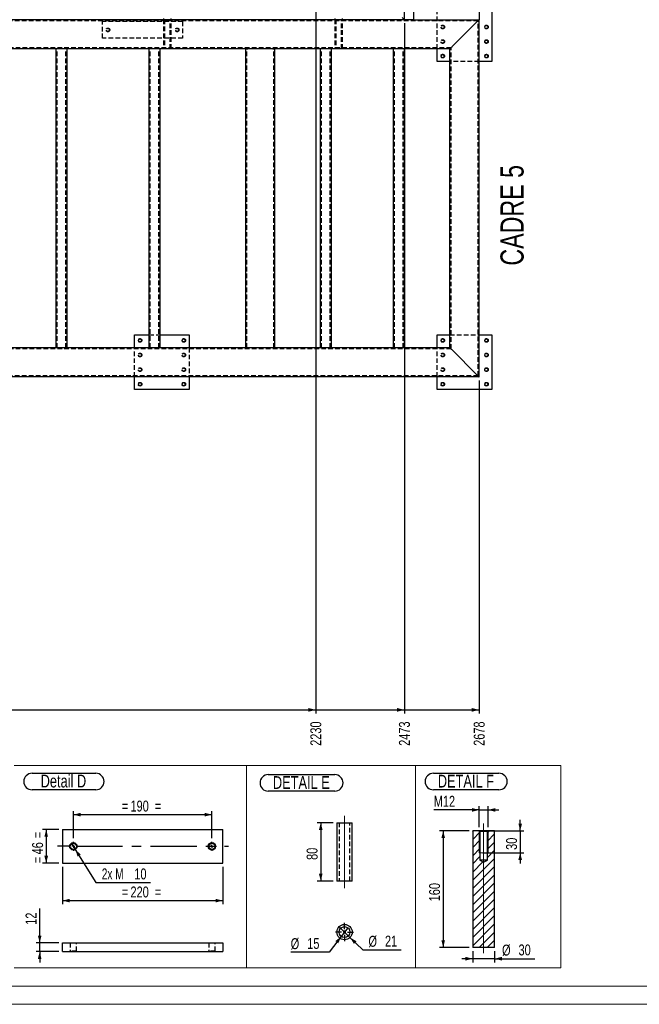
# Model space of a CAD drawing. Header units: millimetres. Extents: x 0 to 841, y 0 to 594.
# Tile 3 of 14: x 190 to 360, y 0 to 270. Entities that reach past the tile are written whole.
import ezdxf

# ---------------------------------------------------------------- set-up
doc = ezdxf.new("R2010")
doc.units = ezdxf.units.MM
doc.linetypes.add('CENTERX2', pattern=[20.32, 12.7, -2.54, 2.54, -2.54])
doc.linetypes.add('HIDDEN', pattern=[1.905, 1.27, -0.635])
for name, color, linetype in [('COTES', 1, 'Continuous'), ('NOTES', 6, 'Continuous'), ('TRAIT-FINS', 9, 'Continuous'), ('TRAIT-MIXTES', 3, 'CENTERX2'), ('TRAIT-TIRET', 2, 'HIDDEN')]:
    doc.layers.add(name, color=color, linetype=linetype)
doc.layers.add('TRAIT-FORT', color=4, linetype='Continuous', lineweight=25)
doc.styles.add('SLDTEXTSTYLE0', font='TXT', dxfattribs={"width": 0.75})
doc.styles.add('SLDTEXTSTYLE7', font='TXT', dxfattribs={"width": 0.6875})
doc.dimstyles.new('SLDDIMSTYLE1', dxfattribs={"dimtxt": 3, "dimasz": 2, "dimexe": 0, "dimexo": 0.0625, "dimgap": 0.75, "dimtad": 0, "dimtih": 1, "dimtoh": 1, "dimdec": 0, "dimlfac": 10, "dimrnd": 1e-09, "dimzin": 12, "dimdsep": 46, "dimtxsty": 'SLDTEXTSTYLE0', "dimsah": 1, "dimcen": 0.09, "dimadec": 0, "dimazin": 3, "dimtfac": 1, "dimtdec": 0, "dimtofl": 0, "dimtmove": 0, "dimatfit": 3, "dimfxl": 1, "dimfrac": 2, "dimtolj": 1, "dimtzin": 12, "dimarcsym": 0})
doc.dimstyles.new('SLDDIMSTYLE2', dxfattribs={"dimtxt": 3, "dimasz": 2, "dimexe": 0, "dimexo": 0.0625, "dimgap": 0.75, "dimtad": 1, "dimdec": 0, "dimlfac": 5, "dimrnd": 1e-09, "dimzin": 12, "dimdsep": 46, "dimtxsty": 'SLDTEXTSTYLE0', "dimsah": 1, "dimcen": 0.09, "dimadec": 0, "dimazin": 3, "dimtfac": 1, "dimtdec": 0, "dimtmove": 0, "dimatfit": 0, "dimfxl": 1, "dimfrac": 2, "dimtolj": 1, "dimtzin": 12, "dimarcsym": 0})
doc.dimstyles.new('SLDDIMSTYLE3', dxfattribs={"dimtxt": 3, "dimasz": 2, "dimexe": 0, "dimexo": 0.0625, "dimgap": 0.75, "dimtad": 1, "dimdec": 0, "dimlfac": 5, "dimrnd": 1e-09, "dimzin": 12, "dimdsep": 46, "dimtxsty": 'SLDTEXTSTYLE0', "dimsah": 1, "dimcen": 0.09, "dimadec": 0, "dimazin": 3, "dimtfac": 1, "dimtdec": 0, "dimtofl": 0, "dimtmove": 0, "dimatfit": 3, "dimfxl": 1, "dimfrac": 2, "dimtolj": 1, "dimtzin": 12, "dimarcsym": 0})
doc.dimstyles.new('SLDDIMSTYLE4', dxfattribs={"dimtxt": 3, "dimasz": 2, "dimexe": 0, "dimexo": 0.0625, "dimgap": 0.75, "dimtad": 0, "dimtih": 1, "dimtoh": 1, "dimdec": 0, "dimlfac": 5, "dimrnd": 1e-09, "dimzin": 12, "dimdsep": 46, "dimtxsty": 'SLDTEXTSTYLE0', "dimblk1": 'NONE', "dimsah": 1, "dimcen": 0, "dimadec": 0, "dimazin": 3, "dimtfac": 1, "dimtdec": 0, "dimtmove": 0, "dimatfit": 3, "dimldrblk": 'NONE', "dimfxl": 1, "dimfrac": 2, "dimtolj": 1, "dimtzin": 12, "dimarcsym": 0})
doc.dimstyles.new('SLDDIMSTYLE5', dxfattribs={"dimtxt": 3, "dimasz": 2, "dimexe": 0, "dimexo": 0.0625, "dimgap": 0.75, "dimtad": 0, "dimtih": 1, "dimtoh": 1, "dimdec": 0, "dimlfac": 5, "dimrnd": 1e-09, "dimzin": 12, "dimdsep": 46, "dimtxsty": 'SLDTEXTSTYLE0', "dimblk1": 'NONE', "dimsah": 1, "dimcen": 0, "dimadec": 0, "dimazin": 3, "dimtfac": 1, "dimtdec": 0, "dimtmove": 0, "dimatfit": 3, "dimldrblk": 'NONE', "dimfxl": 1, "dimfrac": 2, "dimtolj": 1, "dimtzin": 12, "dimarcsym": 0})

# ---------------------------------------------------------------- blocks, each defined once
blk = doc.blocks.new('_D_32')
at = {"layer": 'COTES', "color": 1, "transparency": 16777216}
for p, q in [((271.63, 280.64), (271.63, 79.78)), ((154.93, 80.78), (271.63, 80.78))]:
    blk.add_line(p, q, dxfattribs=at)
blk.add_solid([(271.63, 80.78), (269.63, 81.28), (269.63, 80.28)], dxfattribs=at)
at = {"layer": 'COTES', "color": 1, "transparency": 16777216, "insert": (270.15, 70.91), "char_height": 3, "attachment_point": 1, "rotation": 90, "style": 'SLDTEXTSTYLE0'}
blk.add_mtext('2230', dxfattribs=at)
blk = doc.blocks.new('_D_33')
at = {"layer": 'COTES', "color": 1, "transparency": 16777216}
for p, q in [((295.93, 269.14), (295.93, 79.78)), ((271.63, 80.78), (295.93, 80.78))]:
    blk.add_line(p, q, dxfattribs=at)
blk.add_solid([(295.93, 80.78), (293.93, 81.28), (293.93, 80.28)], dxfattribs=at)
at = {"layer": 'COTES', "color": 1, "transparency": 16777216, "insert": (294.45, 70.91), "char_height": 3, "attachment_point": 1, "rotation": 90, "style": 'SLDTEXTSTYLE0'}
blk.add_mtext('2473', dxfattribs=at)
blk = doc.blocks.new('_D_34')
at = {"layer": 'COTES', "color": 1, "transparency": 16777216}
for p, q in [((316.43, 171.14), (316.43, 79.78)), ((295.93, 80.78), (316.43, 80.78))]:
    blk.add_line(p, q, dxfattribs=at)
blk.add_solid([(316.43, 80.78), (314.43, 81.28), (314.43, 80.28)], dxfattribs=at)
at = {"layer": 'COTES', "color": 1, "transparency": 16777216, "insert": (314.95, 70.91), "char_height": 3, "attachment_point": 1, "rotation": 90, "style": 'SLDTEXTSTYLE0'}
blk.add_mtext('2678', dxfattribs=at)
blk = doc.blocks.new('_D_46')
at = {"layer": 'COTES', "color": 1, "transparency": 16777216}
for p, q in [((205.16, 45.6), (205.16, 53.03)), ((205.16, 52.03), (243.16, 52.03)), ((243.16, 45.6), (243.16, 53.03))]:
    blk.add_line(p, q, dxfattribs=at)
for points in [[(205.16, 52.03), (207.16, 51.53), (207.16, 52.53)], [(243.16, 52.03), (241.16, 52.53), (241.16, 51.53)]]:
    blk.add_solid(points, dxfattribs=at)
at = {"layer": 'COTES', "color": 1, "transparency": 16777216, "char_height": 3, "attachment_point": 1, "style": 'SLDTEXTSTYLE0'}
for s, insert in [('=', (218.41, 55.89)), ('190', (220.83, 55.89)), ('=', (227.48, 55.89))]:
    blk.add_mtext(s, dxfattribs=dict(at, insert=insert))
blk = doc.blocks.new('_D_47')
at = {"layer": 'COTES', "color": 1, "transparency": 16777216}
for p, q in [((202.16, 37.75), (202.16, 27.45)), ((246.16, 37.75), (246.16, 27.45)), ((202.16, 28.45), (246.16, 28.45))]:
    blk.add_line(p, q, dxfattribs=at)
for points in [[(202.16, 28.45), (204.16, 27.95), (204.16, 28.95)], [(246.16, 28.45), (244.16, 28.95), (244.16, 27.95)]]:
    blk.add_solid(points, dxfattribs=at)
at = {"layer": 'COTES', "color": 1, "transparency": 16777216, "char_height": 3, "attachment_point": 1, "style": 'SLDTEXTSTYLE0'}
for s, insert in [('=', (218.41, 32.32)), ('220', (220.83, 32.32)), ('=', (227.48, 32.32))]:
    blk.add_mtext(s, dxfattribs=dict(at, insert=insert))
blk = doc.blocks.new('_D_48')
at = {"layer": 'COTES', "color": 1, "transparency": 16777216}
for p, q in [((201.16, 47.95), (196.72, 47.95)), ((197.72, 47.95), (197.72, 38.75)), ((201.16, 38.75), (196.72, 38.75))]:
    blk.add_line(p, q, dxfattribs=at)
for points in [[(197.72, 47.95), (197.22, 45.95), (198.22, 45.95)], [(197.72, 38.75), (198.22, 40.75), (197.22, 40.75)]]:
    blk.add_solid(points, dxfattribs=at)
at = {"layer": 'COTES', "color": 1, "transparency": 16777216, "char_height": 3, "attachment_point": 1, "rotation": 90, "style": 'SLDTEXTSTYLE0'}
for s, insert in [('=', (193.85, 45.57)), ('46', (193.85, 41.13)), ('=', (193.85, 38.71))]:
    blk.add_mtext(s, dxfattribs=dict(at, insert=insert))
blk = doc.blocks.new('_D_49')
at = {"layer": 'COTES', "color": 1, "transparency": 16777216}
for p, q in [((204.63, 44.2), (205.69, 42.5)), ((205.69, 42.5), (211.37, 33.41)), ((211.37, 33.41), (226.32, 33.41))]:
    blk.add_line(p, q, dxfattribs=at)
blk.add_solid([(205.69, 42.5), (206.33, 40.54), (207.18, 41.07)], dxfattribs=at)
at = {"layer": 'COTES', "color": 1, "transparency": 16777216, "char_height": 3, "attachment_point": 1}
for s, insert, style in [('2x M', (212.96, 37.28), 'SLDTEXTSTYLE7'), ('10', (221.88, 37.28), 'SLDTEXTSTYLE0')]:
    blk.add_mtext(s, dxfattribs=dict(at, insert=insert, style=style))
blk = doc.blocks.new('_None')
blk = doc.blocks.new('SW_NOTE_5')
at = {"layer": 'NOTES', "color": 0}
for p, q in [((-0.02, 4.9), (17.47, 4.9)), ((17.47, 0.37), (-0.02, 0.37))]:
    blk.add_line(p, q, dxfattribs=at)
for centre, start, end in [((-0.02, 2.63), 90, 270), ((17.47, 2.63), 270, 90)]:
    blk.add_arc(centre, 2.26, start, end, dxfattribs=at)
at = {"layer": 'NOTES', "color": 0, "insert": (8.59, 4.51), "char_height": 3.5, "attachment_point": 2, "style": 'SLDTEXTSTYLE0'}
blk.add_mtext('Detail D', dxfattribs=at)
blk = doc.blocks.new('SW_CENTERMARKSYMBOL_27')
at = {"layer": 'TRAIT-MIXTES', "color": 0}
for p, q in [((-0.8, 0), (-1.25, 0)), ((0, 0), (-0.4, 0)), ((0, 0.8), (0, 1.25)), ((0, 0), (0, 0.4)), ((0, 0), (0, -0.4)), ((0, 0), (0.4, 0)), ((0.8, 0), (1.25, 0)), ((0, -0.8), (0, -1.25))]:
    blk.add_line(p, q, dxfattribs=at)
blk = doc.blocks.new('SW_CENTERMARKSYMBOL_28')
at = {"layer": 'TRAIT-MIXTES', "color": 0}
for p, q in [((-0.8, 0), (-4.33, 0)), ((0, 0), (-0.4, 0)), ((0, 0.8), (0, 1.25)), ((0, 0), (0, 0.4)), ((0, 0), (0, -0.4)), ((0, 0), (0.4, 0)), ((0.8, 0), (42.56, 0)), ((0, -0.8), (0, -1.25))]:
    blk.add_line(p, q, dxfattribs=at)
blk = doc.blocks.new('_D_50')
at = {"layer": 'COTES', "color": 1, "transparency": 16777216}
for p, q in [((276.42, 49.83), (272, 49.83)), ((273, 49.83), (273, 33.83)), ((276.42, 33.83), (272, 33.83))]:
    blk.add_line(p, q, dxfattribs=at)
for points in [[(273, 49.83), (272.5, 47.83), (273.5, 47.83)], [(273, 33.83), (273.5, 35.83), (272.5, 35.83)]]:
    blk.add_solid(points, dxfattribs=at)
at = {"layer": 'COTES', "color": 1, "transparency": 16777216, "insert": (269.13, 39.61), "char_height": 3, "attachment_point": 1, "rotation": 90, "style": 'SLDTEXTSTYLE0'}
blk.add_mtext('80', dxfattribs=at)
blk = doc.blocks.new('SW_NOTE_6')
at = {"layer": 'NOTES', "color": 0}
for p, q in [((-0.1, 4.92), (18.14, 4.92)), ((18.14, 0.4), (-0.1, 0.4))]:
    blk.add_line(p, q, dxfattribs=at)
for centre, start, end in [((-0.1, 2.66), 90, 270), ((18.14, 2.66), 270, 90)]:
    blk.add_arc(centre, 2.26, start, end, dxfattribs=at)
at = {"layer": 'NOTES', "color": 0, "insert": (8.97, 4.51), "char_height": 3.5, "attachment_point": 2, "style": 'SLDTEXTSTYLE0'}
blk.add_mtext('DETAIL E', dxfattribs=at)
blk = doc.blocks.new('_D_59')
at = {"layer": 'COTES', "color": 1, "transparency": 16777216}
for p, q in [((195.93, 16.85), (195.93, 26.25)), ((201.16, 16.85), (194.93, 16.85)), ((195.93, 14.45), (195.93, 16.85)), ((201.16, 14.45), (194.93, 14.45)), ((195.93, 14.45), (195.93, 11.45))]:
    blk.add_line(p, q, dxfattribs=at)
for points in [[(195.93, 16.85), (196.43, 18.85), (195.43, 18.85)], [(195.93, 14.45), (195.43, 12.45), (196.43, 12.45)]]:
    blk.add_solid(points, dxfattribs=at)
at = {"layer": 'COTES', "color": 1, "transparency": 16777216, "insert": (192.06, 21.82), "char_height": 3, "attachment_point": 1, "rotation": 90, "style": 'SLDTEXTSTYLE0'}
blk.add_mtext('12', dxfattribs=at)
blk = doc.blocks.new('_D_60')
at = {"layer": 'COTES', "color": 1, "transparency": 16777216}
for p, q in [((280.43, 21.02), (278.62, 18.63)), ((278.62, 18.63), (275.31, 14.27)), ((275.31, 14.27), (264.76, 14.27))]:
    blk.add_line(p, q, dxfattribs=at)
blk.add_solid([(278.62, 18.63), (277.01, 17.34), (277.8, 16.73)], dxfattribs=at)
at = {"layer": 'COTES', "color": 1, "transparency": 16777216, "char_height": 3, "attachment_point": 1, "style": 'SLDTEXTSTYLE0'}
for s, insert in [('%%c', (264.76, 18.14)), ('15', (269.29, 18.19))]:
    blk.add_mtext(s, dxfattribs=dict(at, insert=insert))
blk = doc.blocks.new('_D_61')
at = {"layer": 'COTES', "color": 1, "transparency": 16777216}
for p, q in [((278.03, 21.29), (281.02, 18.35)), ((281.02, 18.35), (284.5, 14.92)), ((284.5, 14.92), (295.04, 14.92))]:
    blk.add_line(p, q, dxfattribs=at)
blk.add_solid([(281.02, 18.35), (282.09, 16.59), (282.79, 17.3)], dxfattribs=at)
at = {"layer": 'COTES', "color": 1, "transparency": 16777216, "char_height": 3, "attachment_point": 1, "style": 'SLDTEXTSTYLE0'}
for s, insert in [('%%c', (286.09, 18.79)), ('21', (290.61, 18.83))]:
    blk.add_mtext(s, dxfattribs=dict(at, insert=insert))
blk = doc.blocks.new('SW_CENTERMARKSYMBOL_33')
at = {"layer": 'TRAIT-MIXTES', "color": 0}
for p, q in [((-0.8, 0), (-2.5, 0)), ((0, 0), (-0.4, 0)), ((0, 0.8), (0, 2.5)), ((0, 0), (0, 0.4)), ((0, 0), (0, -0.4)), ((0, 0), (0.4, 0)), ((0.8, 0), (2.5, 0)), ((0, -0.8), (0, -2.5))]:
    blk.add_line(p, q, dxfattribs=at)
blk = doc.blocks.new('_D_62')
at = {"layer": 'COTES', "color": 1, "transparency": 16777216}
for p, q in [((314.67, 14.59), (314.67, 11.51)), ((320.67, 14.59), (320.67, 11.51)), ((314.67, 12.51), (311.67, 12.51)), ((320.67, 12.51), (314.67, 12.51)), ((320.67, 12.51), (331.67, 12.51))]:
    blk.add_line(p, q, dxfattribs=at)
for points in [[(314.67, 12.51), (312.67, 13.01), (312.67, 12.01)], [(320.67, 12.51), (322.67, 12.01), (322.67, 13.01)]]:
    blk.add_solid(points, dxfattribs=at)
at = {"layer": 'COTES', "color": 1, "transparency": 16777216, "char_height": 3, "attachment_point": 1, "style": 'SLDTEXTSTYLE0'}
for s, insert in [('%%c', (322.72, 16.37)), ('30', (327.24, 16.42))]:
    blk.add_mtext(s, dxfattribs=dict(at, insert=insert))
blk = doc.blocks.new('_D_63')
at = {"layer": 'COTES', "color": 1, "transparency": 16777216}
for p, q in [((313.67, 47.59), (305.58, 47.59)), ((306.58, 47.59), (306.58, 15.59)), ((313.67, 15.59), (305.58, 15.59))]:
    blk.add_line(p, q, dxfattribs=at)
for points in [[(306.58, 47.59), (306.08, 45.59), (307.08, 45.59)], [(306.58, 15.59), (307.08, 17.59), (306.08, 17.59)]]:
    blk.add_solid(points, dxfattribs=at)
at = {"layer": 'COTES', "color": 1, "transparency": 16777216, "insert": (302.71, 28.26), "char_height": 3, "attachment_point": 1, "rotation": 90, "style": 'SLDTEXTSTYLE0'}
blk.add_mtext('160', dxfattribs=at)
blk = doc.blocks.new('_D_64')
at = {"layer": 'COTES', "color": 1, "transparency": 16777216}
for p, q in [((327.69, 47.59), (327.69, 50.59)), ((317.47, 47.59), (328.69, 47.59)), ((327.69, 47.59), (327.69, 41.59)), ((317.47, 41.59), (328.69, 41.59)), ((327.69, 41.59), (327.69, 38.59))]:
    blk.add_line(p, q, dxfattribs=at)
for points in [[(327.69, 47.59), (328.19, 49.59), (327.19, 49.59)], [(327.69, 41.59), (327.19, 39.59), (328.19, 39.59)]]:
    blk.add_solid(points, dxfattribs=at)
at = {"layer": 'COTES', "color": 1, "transparency": 16777216, "insert": (323.82, 42.37), "char_height": 3, "attachment_point": 1, "rotation": 90, "style": 'SLDTEXTSTYLE0'}
blk.add_mtext('30', dxfattribs=at)
blk = doc.blocks.new('_D_65')
at = {"layer": 'COTES', "color": 1, "transparency": 16777216}
for p, q in [((316.47, 48.59), (316.47, 54.33)), ((318.87, 48.59), (318.87, 54.33)), ((316.47, 53.33), (303.99, 53.33)), ((316.47, 53.33), (318.87, 53.33)), ((318.87, 53.33), (321.87, 53.33))]:
    blk.add_line(p, q, dxfattribs=at)
for points in [[(316.47, 53.33), (314.47, 53.83), (314.47, 52.83)], [(318.87, 53.33), (320.87, 52.83), (320.87, 53.83)]]:
    blk.add_solid(points, dxfattribs=at)
at = {"layer": 'COTES', "color": 1, "transparency": 16777216, "insert": (303.99, 57.2), "char_height": 3, "attachment_point": 1, "style": 'SLDTEXTSTYLE0'}
blk.add_mtext('M12', dxfattribs=at)
blk = doc.blocks.new('SW_NOTE_8')
at = {"layer": 'NOTES', "color": 0}
for p, q in [((-0.06, 4.93), (17.93, 4.93)), ((17.93, 0.4), (-0.06, 0.4))]:
    blk.add_line(p, q, dxfattribs=at)
for centre, start, end in [((-0.06, 2.66), 90, 270), ((17.93, 2.66), 270, 90)]:
    blk.add_arc(centre, 2.26, start, end, dxfattribs=at)
at = {"layer": 'NOTES', "color": 0, "insert": (8.86, 4.51), "char_height": 3.5, "attachment_point": 2, "style": 'SLDTEXTSTYLE0'}
blk.add_mtext('DETAIL F', dxfattribs=at)

msp = doc.modelspace()

# ---------------------------------------------------------------- hatches: boundary and pattern name
at = {"layer": 'TRAIT-FINS'}
h = msp.add_hatch(dxfattribs=at)
h.set_pattern_fill('ANSI31', color=9, scale=0.5, angle=3e-322, style=0)
h.paths.add_polyline_path([(316.65, 47.4), (316.47, 47.59), (314.67, 47.59), (314.67, 15.59), (320.67, 15.59), (320.67, 47.59), (318.88, 47.59), (318.69, 47.4), (318.69, 39.59), (317.67, 38.97), (316.65, 39.59)], flags=0)

# ---------------------------------------------------------------- linework, layer by layer
at = {"color": 7, "linetype": 'Continuous', "lineweight": 18}
for p, q in [((188.9, 65.56), (252.67, 65.56)), ((252.67, 10), (252.67, 65.56)), ((252.67, 10), (252.67, 65.56)), ((252.67, 65.56), (298.95, 65.56)), ((298.95, 10), (298.95, 65.56)), ((298.95, 65.56), (338.82, 65.56)), ((298.95, 65.56), (298.95, 10)), ((338.82, 65.56), (338.82, 10)), ((188.9, 10), (252.67, 10)), ((252.67, 10), (298.95, 10)), ((298.95, 10), (338.82, 10)), ((836, 5), (5, 5)), ((841, 0), (0, 0))]:
    msp.add_line(p, q, dxfattribs=at)
at = {"layer": 'TRAIT-FINS', "color": 7, "linetype": 'Continuous', "lineweight": 18}
for p, q in [((316.47, 47.58), (316.47, 41.59)), ((318.87, 47.58), (318.87, 41.59)), ((316.47, 41.59), (318.87, 41.59))]:
    msp.add_line(p, q, dxfattribs=at)
at = {"layer": 'TRAIT-FORT', "color": 4, "linetype": 'Continuous', "lineweight": 25}
for p, q in [((295.93, 270.14), (295.93, 332.14)), ((298.43, 280.14), (298.43, 270.14)), ((316.43, 280.14), (316.43, 270.14)), ((319.93, 273.64), (319.93, 258.64)), ((298.43, 270.14), (48.63, 270.14)), ((295.93, 270.14), (48.63, 270.14)), ((298.43, 270.14), (316.43, 270.14)), ((315.83, 269.54), (309.03, 262.74)), ((316.43, 172.14), (316.43, 270.14)), ((200.43, 262.14), (185.93, 262.14)), ((200.43, 180.14), (200.43, 262.14)), ((201.03, 262.14), (200.43, 262.14)), ((202.83, 262.14), (201.03, 262.14)), ((203.43, 262.14), (202.83, 262.14)), ((203.43, 180.14), (203.43, 262.14)), ((225.93, 262.14), (203.43, 262.14)), ((225.93, 180.14), (225.93, 262.14)), ((226.53, 262.14), (225.93, 262.14)), ((228.33, 262.14), (226.53, 262.14)), ((228.93, 262.14), (228.33, 262.14)), ((228.93, 180.14), (228.93, 262.14)), ((252.43, 262.14), (228.93, 262.14)), ((252.43, 180.14), (252.43, 262.14)), ((252.43, 262.14), (253.03, 262.14)), ((259.83, 262.14), (253.03, 262.14)), ((259.83, 262.14), (260.43, 262.14)), ((260.43, 180.14), (260.43, 262.14)), ((272.93, 262.14), (260.43, 262.14)), ((272.93, 180.14), (272.93, 262.14)), ((273.53, 262.14), (272.93, 262.14)), ((275.33, 262.14), (273.53, 262.14)), ((275.93, 262.14), (275.33, 262.14)), ((275.93, 180.14), (275.93, 262.14)), ((292.93, 262.14), (275.93, 262.14)), ((292.93, 180.14), (292.93, 262.14)), ((293.53, 262.14), (292.93, 262.14)), ((295.33, 262.14), (293.53, 262.14)), ((295.93, 262.14), (295.33, 262.14)), ((308.43, 262.14), (295.93, 262.14)), ((295.93, 180.14), (295.93, 262.14)), ((304.93, 258.64), (304.93, 262.14)), ((308.43, 180.14), (308.43, 262.14)), ((308.43, 258.64), (304.93, 258.64)), ((319.93, 258.64), (316.43, 258.64)), ((221.93, 183.64), (225.93, 183.64)), ((221.93, 180.14), (221.93, 183.64)), ((228.93, 183.64), (236.93, 183.64)), ((236.93, 183.64), (236.93, 180.14)), ((304.93, 183.64), (308.43, 183.64)), ((304.93, 180.14), (304.93, 183.64)), ((316.43, 183.64), (319.93, 183.64)), ((319.93, 183.64), (319.93, 168.64)), ((200.43, 180.14), (185.93, 180.14)), ((201.03, 180.14), (200.43, 180.14)), ((202.83, 180.14), (201.03, 180.14)), ((203.43, 180.14), (202.83, 180.14)), ((225.93, 180.14), (203.43, 180.14)), ((226.53, 180.14), (225.93, 180.14)), ((228.33, 180.14), (226.53, 180.14)), ((228.93, 180.14), (228.33, 180.14)), ((252.43, 180.14), (228.93, 180.14)), ((253.03, 180.14), (252.43, 180.14)), ((259.83, 180.14), (253.03, 180.14)), ((260.43, 180.14), (259.83, 180.14)), ((272.93, 180.14), (260.43, 180.14)), ((273.53, 180.14), (272.93, 180.14)), ((275.33, 180.14), (273.53, 180.14)), ((275.93, 180.14), (275.33, 180.14)), ((292.93, 180.14), (275.93, 180.14)), ((293.53, 180.14), (292.93, 180.14)), ((295.33, 180.14), (293.53, 180.14)), ((295.93, 180.14), (295.33, 180.14)), ((308.43, 180.14), (295.93, 180.14)), ((309.03, 179.54), (315.83, 172.74)), ((316.43, 172.14), (48.63, 172.14)), ((221.93, 168.64), (221.93, 172.14)), ((236.93, 172.14), (236.93, 168.64)), ((304.93, 168.64), (304.93, 172.14)), ((236.93, 168.64), (221.93, 168.64)), ((319.93, 168.64), (304.93, 168.64)), ((277.42, 49.83), (277.42, 33.83)), ((277.42, 49.83), (281.62, 49.83)), ((281.62, 33.83), (281.62, 49.83)), ((202.16, 47.95), (202.16, 38.75)), ((202.16, 47.95), (246.16, 47.95)), ((246.16, 38.75), (246.16, 47.95)), ((314.67, 47.59), (314.67, 15.59)), ((316.47, 47.59), (314.67, 47.59)), ((316.47, 47.59), (316.65, 47.4)), ((318.87, 47.59), (316.47, 47.59)), ((316.65, 47.4), (316.65, 39.59)), ((318.69, 47.4), (316.65, 47.4)), ((318.69, 47.4), (318.87, 47.59)), ((318.69, 39.59), (318.69, 47.4)), ((320.67, 47.59), (318.87, 47.59)), ((320.67, 15.59), (320.67, 47.59)), ((202.16, 38.75), (246.16, 38.75)), ((316.65, 39.59), (317.67, 38.97)), ((318.69, 39.59), (316.65, 39.59)), ((317.67, 38.97), (318.69, 39.59)), ((281.62, 33.83), (277.42, 33.83)), ((202.16, 16.85), (246.16, 16.85)), ((202.16, 14.45), (202.16, 16.85)), ((246.16, 16.85), (246.16, 14.45)), ((202.16, 14.45), (246.16, 14.45)), ((320.67, 15.59), (314.67, 15.59))]:
    msp.add_line(p, q, dxfattribs=at)
at = {"layer": 'TRAIT-FORT', "color": 4, "linetype": 'Continuous', "lineweight": 25, "flags": 128}
for points in [[(295.33, 270.74), (295.44, 270.63), (295.54, 270.53), (295.63, 270.44), (295.72, 270.35), (295.79, 270.28), (295.85, 270.22), (295.89, 270.17), (295.92, 270.15), (295.93, 270.14)], [(295.33, 270.74), (295.44, 270.63), (295.54, 270.53), (295.63, 270.44), (295.72, 270.35), (295.79, 270.28), (295.85, 270.22), (295.89, 270.17), (295.92, 270.15), (295.93, 270.14)], [(309.03, 262.74), (308.91, 262.62), (308.8, 262.51), (308.7, 262.41), (308.61, 262.31), (308.53, 262.24), (308.48, 262.18), (308.44, 262.15), (308.43, 262.14)], [(309.03, 262.74), (308.91, 262.62), (308.8, 262.51), (308.7, 262.41), (308.61, 262.31), (308.53, 262.24), (308.48, 262.18), (308.44, 262.15), (308.43, 262.14)], [(315.83, 172.74), (315.94, 172.63), (316.04, 172.53), (316.13, 172.44), (316.22, 172.35), (316.29, 172.28), (316.35, 172.22), (316.39, 172.18), (316.42, 172.15), (316.43, 172.14)], [(315.83, 172.74), (315.95, 172.62), (316.06, 172.51), (316.16, 172.41), (316.26, 172.31), (316.33, 172.24), (316.39, 172.18), (316.42, 172.15), (316.43, 172.14)]]:
    msp.add_lwpolyline(points, dxfattribs=at)
at = {"layer": 'TRAIT-FORT', "color": 4, "linetype": 'Continuous', "lineweight": 25}
for centre, radius in [((318.43, 268.14), 0.425), ((318.43, 264.14), 0.425), ((306.43, 260.14), 0.425), ((318.43, 260.14), 0.425), ((223.43, 182.14), 0.425), ((235.43, 182.14), 0.425), ((306.43, 182.14), 0.425), ((318.43, 182.14), 0.425), ((318.43, 178.14), 0.425), ((318.43, 174.14), 0.425), ((223.43, 170.14), 0.425), ((235.43, 170.14), 0.425), ((306.43, 170.14), 0.425), ((318.43, 170.14), 0.425), ((205.16, 43.35), 1.01), ((205.16, 43.35), 0.85), ((243.16, 43.35), 1.01), ((243.16, 43.35), 0.85), ((279.52, 19.82), 2.1), ((279.52, 19.82), 1.5)]:
    msp.add_circle(centre, radius, dxfattribs=at)
for centre, start, end in [((339.82, 246.14), 134.2566, 135.707), ((339.82, 246.14), 134.2566, 135.707), ((285.04, 156.14), 44.293, 45.7434)]:
    msp.add_arc(centre, 33.51, start, end, dxfattribs=at)
at = {"layer": 'TRAIT-MIXTES', "color": 7, "linetype": 'Continuous', "lineweight": 18}
for p, q in [((279.52, 51.73), (279.52, 31.89)), ((317.67, 49.6), (317.67, 14.04))]:
    msp.add_line(p, q, dxfattribs=at)
at = {"layer": 'TRAIT-TIRET', "color": 2}
for p, q in [((304.93, 262.14), (304.93, 273.64)), ((229.88, 270.44), (229.88, 270.14)), ((231.98, 270.14), (231.98, 270.44)), ((276.88, 270.44), (276.88, 270.14)), ((278.98, 270.14), (278.98, 270.44)), ((316.13, 269.84), (48.93, 269.84)), ((213.13, 265.04), (213.13, 269.64)), ((235.13, 269.64), (213.13, 269.64)), ((229.88, 270.14), (231.98, 270.14)), ((229.88, 270.14), (229.88, 269.84)), ((229.88, 270.14), (229.88, 262.14)), ((230.18, 270.14), (230.18, 262.14)), ((231.68, 262.14), (231.68, 270.14)), ((231.98, 269.84), (231.98, 270.14)), ((231.98, 262.14), (231.98, 270.14)), ((235.13, 269.64), (235.13, 265.04)), ((276.88, 270.14), (278.98, 270.14)), ((276.88, 270.14), (276.88, 269.84)), ((276.88, 270.14), (276.88, 262.14)), ((277.18, 270.14), (277.18, 262.14)), ((278.68, 262.14), (278.68, 270.14)), ((278.98, 269.84), (278.98, 270.14)), ((278.98, 262.14), (278.98, 270.14)), ((316.13, 172.44), (316.13, 269.84)), ((235.13, 265.04), (213.13, 265.04)), ((308.73, 262.44), (56.33, 262.44)), ((200.73, 180.14), (200.73, 262.14)), ((203.13, 180.14), (203.13, 262.14)), ((226.23, 180.14), (226.23, 262.14)), ((228.63, 180.14), (228.63, 262.14)), ((229.88, 262.44), (229.88, 262.14)), ((231.98, 262.14), (231.98, 262.44)), ((252.73, 180.14), (252.73, 262.14)), ((260.13, 180.14), (260.13, 262.14)), ((273.23, 180.14), (273.23, 262.14)), ((275.63, 180.14), (275.63, 262.14)), ((276.88, 262.44), (276.88, 262.14)), ((278.98, 262.14), (278.98, 262.44)), ((293.23, 180.14), (293.23, 262.14)), ((295.63, 180.14), (295.63, 262.14)), ((308.73, 179.84), (308.73, 262.44)), ((316.43, 258.64), (308.43, 258.64)), ((225.93, 183.64), (228.93, 183.64)), ((308.43, 183.64), (316.43, 183.64)), ((308.73, 179.84), (56.33, 179.84)), ((221.93, 172.14), (221.93, 180.14)), ((236.93, 180.14), (236.93, 172.14)), ((304.93, 172.14), (304.93, 180.14)), ((316.13, 172.44), (48.93, 172.44)), ((278.02, 49.83), (278.02, 33.83)), ((281.02, 33.83), (281.02, 49.83)), ((204.31, 16.85), (204.31, 14.61)), ((206.01, 14.61), (206.01, 16.85)), ((242.31, 16.85), (242.31, 14.61)), ((244.01, 14.61), (244.01, 16.85)), ((204.31, 14.61), (204.15, 14.45)), ((206.01, 14.61), (204.31, 14.61)), ((206.16, 14.45), (206.01, 14.61)), ((242.31, 14.61), (242.15, 14.45)), ((244.01, 14.61), (242.31, 14.61)), ((244.16, 14.45), (244.01, 14.61))]:
    msp.add_line(p, q, dxfattribs=at)
for centre, radius in [((214.63, 267.34), 0.503), ((214.63, 267.34), 0.425), ((233.63, 267.34), 0.503), ((233.63, 267.34), 0.425), ((306.43, 268.14), 0.503), ((306.43, 268.14), 0.425), ((318.43, 268.14), 0.503), ((306.43, 264.14), 0.503), ((306.43, 264.14), 0.425), ((318.43, 264.14), 0.503), ((306.43, 260.14), 0.503), ((318.43, 260.14), 0.503), ((223.43, 182.14), 0.503), ((235.43, 182.14), 0.503), ((306.43, 182.14), 0.503), ((318.43, 182.14), 0.503), ((223.43, 178.14), 0.503), ((223.43, 178.14), 0.425), ((235.43, 178.14), 0.503), ((235.43, 178.14), 0.425), ((306.43, 178.14), 0.503), ((306.43, 178.14), 0.425), ((318.43, 178.14), 0.503), ((223.43, 174.14), 0.503), ((223.43, 174.14), 0.425), ((235.43, 174.14), 0.503), ((235.43, 174.14), 0.425), ((306.43, 174.14), 0.503), ((306.43, 174.14), 0.425), ((318.43, 174.14), 0.503), ((223.43, 170.14), 0.503), ((235.43, 170.14), 0.503), ((306.43, 170.14), 0.503), ((318.43, 170.14), 0.503)]:
    msp.add_circle(centre, radius, dxfattribs=at)

# ---------------------------------------------------------------- block references
at = {"layer": 'NOTES', "color": 211}
for name, p in [('SW_NOTE_5', (193.85, 58.49)), ('SW_NOTE_6', (258.71, 58.09)), ('SW_NOTE_8', (303.95, 58.46))]:
    msp.add_blockref(name, p, dxfattribs=at)
at = {"layer": 'TRAIT-MIXTES', "color": 3}
for name, p in [('SW_CENTERMARKSYMBOL_28', (205.16, 43.35)), ('SW_CENTERMARKSYMBOL_27', (243.16, 43.35)), ('SW_CENTERMARKSYMBOL_33', (279.52, 19.82))]:
    msp.add_blockref(name, p, dxfattribs=at)

# ---------------------------------------------------------------- texts
at = {"layer": 'NOTES', "color": 211, "insert": (322.28, 202.67), "char_height": 6.35, "attachment_point": 1, "rotation": 90, "style": 'SLDTEXTSTYLE0'}
msp.add_mtext('CADRE 5', dxfattribs=at)

# ---------------------------------------------------------------- dimensions: what is measured, and where the dimension line sits
at = {"layer": 'COTES', "color": 1}
for feature_location, offset, picture, middle in [((271.63, 281.64), (0, -201.86), '_D_32', (271.63, 75.35)), ((295.93, 270.14), (0, -190.36), '_D_33', (295.93, 75.35)), ((316.43, 172.14), (0, -92.36), '_D_34', (316.43, 75.35))]:
    dim = msp.add_ordinate_dim(feature_location=feature_location, offset=offset, dtype=1, origin=(48.63, 172.14), dimstyle='SLDDIMSTYLE1', dxfattribs=at)
    dim.commit()
    dim.dimension.update_dxf_attribs({"geometry": picture, "text_midpoint": middle})
for base, p1, p2, text, picture, middle in [((318.87, 53.33), (316.47, 47.59), (318.87, 47.59), 'M12', '_D_65', (308.04, 53.33)), ((314.67, 12.51), (320.67, 15.59), (314.67, 15.59), '%%c<>', '_D_62', (327.19, 12.51))]:
    dim = msp.add_linear_dim(base=base, p1=p1, p2=p2, text=text, dimstyle='SLDDIMSTYLE2', dxfattribs=at)
    dim.commit()
    dim.dimension.update_dxf_attribs({"geometry": picture, "text_midpoint": middle, "dimtype": 160})
for base, p1, p2, angle, picture, middle in [((243.16, 52.03), (205.16, 44.6), (243.16, 44.6), 0, '_D_46', (224.16, 52.03)), ((197.72, 38.75), (202.16, 47.95), (202.16, 38.75), 90, '_D_48', (197.72, 43.35)), ((246.16, 28.45), (202.16, 38.75), (246.16, 38.75), 0, '_D_47', (224.16, 28.45))]:
    dim = msp.add_linear_dim(base=base, p1=p1, p2=p2, angle=angle, text='=<>=', dimstyle='SLDDIMSTYLE3', dxfattribs=at)
    dim.commit()
    dim.dimension.update_dxf_attribs({"geometry": picture, "text_midpoint": middle, "dimtype": 160})
for base, p1, p2, dimstyle, picture, middle in [((273, 33.83), (277.42, 49.83), (277.42, 33.83), 'SLDDIMSTYLE3', '_D_50', (273, 41.83)), ((327.69, 41.59), (316.47, 47.59), (316.47, 41.59), 'SLDDIMSTYLE2', '_D_64', (327.69, 44.59)), ((306.58, 15.59), (314.67, 47.59), (314.67, 15.59), 'SLDDIMSTYLE3', '_D_63', (306.58, 31.59)), ((195.93, 16.85), (202.16, 14.45), (202.16, 16.85), 'SLDDIMSTYLE2', '_D_59', (195.93, 24.04))]:
    dim = msp.add_linear_dim(base=base, p1=p1, p2=p2, angle=90, dimstyle=dimstyle, dxfattribs=at)
    dim.commit()
    dim.dimension.update_dxf_attribs({"geometry": picture, "text_midpoint": middle, "dimtype": 160})
dim = msp.add_diameter_dim_2p(p1=(204.63, 44.2), p2=(205.69, 42.5), text='2x M<>', dimstyle='SLDDIMSTYLE4', override={"dimpost": '<>'}, dxfattribs=at)
dim.commit()
dim.dimension.update_dxf_attribs({"geometry": '_D_49', "text_midpoint": (219.64, 35.79), "dimtype": 163})
for p1, p2, picture, middle in [((280.43, 21.02), (278.62, 18.63), '_D_60', (269.24, 16.71)), ((278.03, 21.29), (281.02, 18.35), '_D_61', (290.57, 17.36))]:
    dim = msp.add_diameter_dim_2p(p1=p1, p2=p2, dimstyle='SLDDIMSTYLE5', dxfattribs=at)
    dim.commit()
    dim.dimension.update_dxf_attribs({"geometry": picture, "text_midpoint": middle, "dimtype": 163})

doc.saveas('drawing.dxf')
